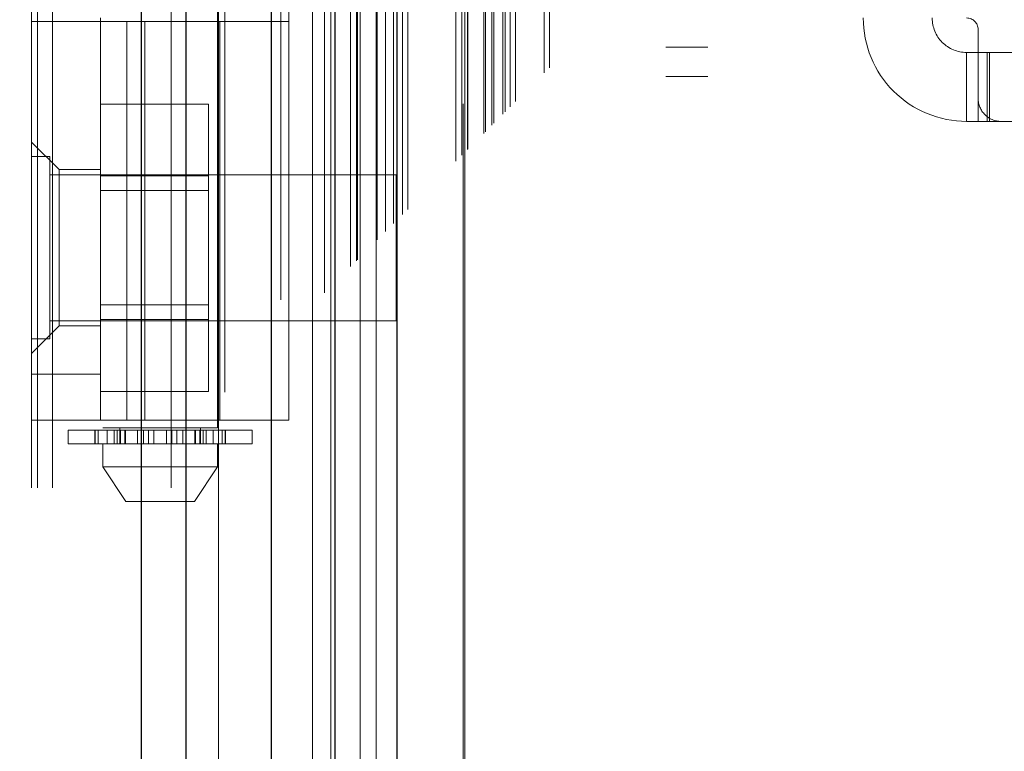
# Model space of a CAD drawing. Header units: inches. Extents: x 0.2 to 10.8, y 0.2 to 8.2.
# Tile 75 of 156: x 2.8416 to 2.926, y 4.2332 to 4.2958. Entities that reach past the tile are written whole.
import ezdxf

# ---------------------------------------------------------------- set-up
doc = ezdxf.new("R2010")
doc.units = ezdxf.units.IN
doc.header["$MEASUREMENT"] = 0
doc.linetypes.add('HIDDEN', pattern=[0.07500000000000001, 0.05, -0.025])
doc.layers.add('DIMENSIONS', color=140, linetype='Continuous')
doc.styles.add('SLDTEXTSTYLE0', font='TXT', dxfattribs={"width": 0.7})
doc.dimstyles.new('SLDDIMSTYLE0', dxfattribs={"dimtxt": 0.0849609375, "dimasz": 0.13, "dimexe": 0, "dimexo": 0.0625, "dimgap": 0.021240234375, "dimtad": 0, "dimtih": 1, "dimtoh": 1, "dimlfac": 20, "dimrnd": 1e-09, "dimzin": 12, "dimdsep": 46, "dimtxsty": 'SLDTEXTSTYLE0', "dimsah": 1, "dimcen": 0.09, "dimadec": 0, "dimazin": 3, "dimtfac": 1, "dimtofl": 0, "dimtmove": 0, "dimatfit": 3, "dimfxl": 0, "dimfrac": 2, "dimtolj": 1, "dimtzin": 12, "dimarcsym": 0})

# ---------------------------------------------------------------- blocks, each defined once
blk = doc.blocks.new('_D')
at = {"layer": 'DIMENSIONS'}
for p, q in [((2.961656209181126, 4.983580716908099), (2.428832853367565, 4.983580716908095)), ((2.553832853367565, 4.983580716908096), (2.553832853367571, 4.325865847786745)), ((2.392258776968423, 4.171814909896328), (2.3637286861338, 4.171814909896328)), ((2.3637286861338, 4.171814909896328), (2.3637286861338, 4.036784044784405)), ((2.715406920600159, 4.171814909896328), (2.743937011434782, 4.171814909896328)), ((2.743937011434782, 4.171814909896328), (2.743937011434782, 4.036784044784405)), ((2.3637286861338, 4.036784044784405), (2.392258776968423, 4.036784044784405)), ((2.743937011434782, 4.036784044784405), (2.715406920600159, 4.036784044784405)), ((2.55383285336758, 3.189414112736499), (2.553832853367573, 4.017763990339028)), ((2.961656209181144, 3.189414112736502), (2.42883285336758, 3.189414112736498))]:
    blk.add_line(p, q, dxfattribs=at)
for points in [[(2.553832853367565, 4.983580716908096), (2.533832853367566, 4.853580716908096), (2.573832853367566, 4.853580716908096)], [(2.55383285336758, 3.189414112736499), (2.573832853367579, 3.319414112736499), (2.533832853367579, 3.319414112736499)]]:
    blk.add_solid(points, dxfattribs=at)
at = {"layer": 'DIMENSIONS', "char_height": 0.08333333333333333, "attachment_point": 1, "style": 'SLDTEXTSTYLE0'}
for s, insert in [('35.88', (2.392258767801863, 4.298257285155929)), ('911.4', (2.392258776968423, 4.144206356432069))]:
    blk.add_mtext(s, dxfattribs=dict(at, insert=insert))

msp = doc.modelspace()

# ---------------------------------------------------------------- linework, layer by layer
at = {"color": 7, "linetype": 'HIDDEN', "lineweight": 18}
for p, q in [((2.844426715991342, 3.055752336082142), (2.844426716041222, 5.48698420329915)), ((2.842626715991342, 3.055752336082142), (2.842626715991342, 5.123250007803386)), ((2.843153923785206, 3.055752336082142), (2.843153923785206, 5.122541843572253)), ((2.844426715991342, 3.055752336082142), (2.844426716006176, 5.121943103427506)), ((2.854599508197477, 3.055752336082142), (2.854599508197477, 5.117157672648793)), ((2.855872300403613, 3.055752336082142), (2.855872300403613, 5.117002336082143)), ((2.8586455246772, 5.109609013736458), (2.858645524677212, 3.063384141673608)), ((2.859199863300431, 3.063932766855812), (2.859199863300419, 5.109062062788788)), ((2.864001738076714, 3.071830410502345), (2.864001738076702, 5.101164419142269)), ((2.864681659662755, 3.071894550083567), (2.864681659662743, 5.101100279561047)), ((2.86670151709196, 5.101579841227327), (2.86670151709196, 3.071414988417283)), ((2.867722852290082, 3.072455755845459), (2.86772285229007, 5.100539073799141)), ((2.868265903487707, 5.099995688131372), (2.868265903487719, 3.072997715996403)), ((2.869972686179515, 3.074705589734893), (2.869972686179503, 5.098289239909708)), ((2.870461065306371, 3.075193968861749), (2.870461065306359, 5.097800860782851)), ((2.870550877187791, 3.075283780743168), (2.870550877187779, 5.097711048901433)), ((2.870795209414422, 5.097472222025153), (2.870795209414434, 3.07552965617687)), ((2.872152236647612, 5.096129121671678), (2.872152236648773, 3.076865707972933)), ((2.872170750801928, 3.076902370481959), (2.872170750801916, 5.096093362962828)), ((2.872251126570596, 3.076984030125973), (2.872251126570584, 5.096010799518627)), ((2.872967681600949, 3.077702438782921), (2.872967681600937, 5.095291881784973)), ((2.873642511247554, 3.078375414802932), (2.873642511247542, 5.094619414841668)), ((2.873924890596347, 5.094362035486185), (2.873924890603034, 3.078632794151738)), ((2.874423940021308, 3.079156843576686), (2.874423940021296, 5.093837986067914)), ((2.874862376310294, 3.079595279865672), (2.874862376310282, 5.093399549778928)), ((2.87899271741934, 3.083725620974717), (2.878992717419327, 5.089269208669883)), ((2.87949271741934, 3.084225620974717), (2.879492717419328, 5.088769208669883)), ((2.879742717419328, 5.088519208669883), (2.87974271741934, 3.084475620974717)), ((2.87974271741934, 3.084475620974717), (2.879742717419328, 5.088519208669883)), ((2.879992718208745, 3.084725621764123), (2.879992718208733, 5.088269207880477)), ((2.880021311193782, 3.084743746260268), (2.88002131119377, 5.088243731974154)), ((2.88136771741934, 3.086100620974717), (2.881367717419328, 5.086894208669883)), ((2.88136771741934, 3.086100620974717), (2.881367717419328, 5.086894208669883)), ((2.881512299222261, 3.086245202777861), (2.881512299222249, 5.086749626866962)), ((2.882069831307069, 3.086802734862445), (2.882069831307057, 5.086192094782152)), ((2.88224271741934, 3.086975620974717), (2.882242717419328, 5.086019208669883)), ((2.883216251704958, 3.087937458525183), (2.883216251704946, 5.085056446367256)), ((2.883640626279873, 3.088373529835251), (2.883640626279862, 5.084621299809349)), ((2.88410445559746, 3.088837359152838), (2.884104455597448, 5.084157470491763)), ((2.886558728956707, 3.091291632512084), (2.886558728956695, 5.081703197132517)), ((2.886995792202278, 3.091730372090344), (2.886995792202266, 5.081276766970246)), ((2.895176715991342, 3.105202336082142), (2.895176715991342, 5.067752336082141)), ((2.895176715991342, 3.105202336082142), (2.895176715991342, 5.067752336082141)), ((2.896976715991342, 3.105202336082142), (2.896976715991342, 5.067752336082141)), ((2.900576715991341, 3.105202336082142), (2.900576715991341, 5.067752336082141)), ((2.879656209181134, 3.1280224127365), (2.879656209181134, 5.0449724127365)), ((2.883256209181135, 3.1280224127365), (2.883256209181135, 5.0449724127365)), ((2.885056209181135, 3.1280224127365), (2.885056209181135, 5.0449724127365)), ((2.885056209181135, 3.1280224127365), (2.885056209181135, 5.0449724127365)), ((2.848729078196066, 4.408514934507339), (2.848729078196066, 4.260877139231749)), ((2.858571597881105, 4.260877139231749), (2.858571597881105, 4.408514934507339)), ((2.842626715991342, 4.29569209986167), (2.86467396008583, 4.29569209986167)), ((2.848532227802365, 4.295987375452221), (2.848532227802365, 4.29569209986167)), ((2.848532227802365, 4.261538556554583), (2.848532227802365, 4.29569209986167)), ((2.850797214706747, 4.261538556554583), (2.850797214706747, 4.29569209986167)), ((2.852325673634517, 4.29569209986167), (2.852325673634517, 4.261538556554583)), ((2.858768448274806, 4.261538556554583), (2.858768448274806, 4.29569209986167)), ((2.86467396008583, 4.261538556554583), (2.86467396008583, 4.29569209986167)), ((2.923729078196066, 4.295003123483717), (2.923729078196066, 4.289097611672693)), ((2.896976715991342, 4.293477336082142), (2.900576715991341, 4.293477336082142)), ((2.922744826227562, 4.293034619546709), (2.922744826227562, 4.287129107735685)), ((2.922744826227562, 4.293034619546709), (2.923729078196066, 4.293034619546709)), ((2.923729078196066, 4.293034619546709), (2.92471333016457, 4.293034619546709)), ((2.924490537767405, 4.287129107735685), (2.924490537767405, 4.293034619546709)), ((2.92471333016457, 4.287129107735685), (2.92471333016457, 4.293034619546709)), ((2.953059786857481, 4.293034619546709), (2.92471333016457, 4.293034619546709)), ((2.896976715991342, 4.290977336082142), (2.900576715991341, 4.290977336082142)), ((2.848532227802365, 4.288599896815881), (2.857782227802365, 4.288599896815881)), ((2.857782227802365, 4.282451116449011), (2.857782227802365, 4.288599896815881)), ((2.923729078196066, 4.287129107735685), (2.923729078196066, 4.289097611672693)), ((2.923729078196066, 4.287129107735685), (2.922744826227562, 4.287129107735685)), ((2.92471333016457, 4.287129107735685), (2.923729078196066, 4.287129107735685)), ((2.925697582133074, 4.287129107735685), (2.92471333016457, 4.287129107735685)), ((2.925697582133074, 4.287129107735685), (2.952075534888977, 4.287129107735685)), ((2.844988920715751, 4.282995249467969), (2.842626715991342, 4.285357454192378)), ((2.844189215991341, 4.284114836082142), (2.842626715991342, 4.284114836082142)), ((2.844189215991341, 4.268489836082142), (2.844189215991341, 4.284114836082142)), ((2.844988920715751, 4.282995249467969), (2.844988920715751, 4.276302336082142)), ((2.848532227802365, 4.282995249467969), (2.844988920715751, 4.282995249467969)), ((2.873876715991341, 4.282552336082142), (2.844189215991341, 4.282552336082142)), ((2.848532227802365, 4.282451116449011), (2.857782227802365, 4.282451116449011)), ((2.857782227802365, 4.270153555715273), (2.857782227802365, 4.282451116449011)), ((2.873876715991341, 4.270052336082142), (2.873876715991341, 4.282552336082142)), ((2.857782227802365, 4.281199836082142), (2.848532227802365, 4.281199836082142)), ((2.844988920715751, 4.276302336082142), (2.844988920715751, 4.269609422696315)), ((2.848532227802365, 4.271404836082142), (2.857782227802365, 4.271404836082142)), ((2.844189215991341, 4.270052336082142), (2.873876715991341, 4.270052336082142)), ((2.848532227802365, 4.270153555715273), (2.857782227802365, 4.270153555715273)), ((2.857782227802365, 4.264004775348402), (2.857782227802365, 4.270153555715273)), ((2.842626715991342, 4.267247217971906), (2.844988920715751, 4.269609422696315)), ((2.844988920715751, 4.269609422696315), (2.848532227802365, 4.269609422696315)), ((2.842626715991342, 4.268489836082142), (2.844189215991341, 4.268489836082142)), ((2.848532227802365, 4.265475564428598), (2.842626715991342, 4.265475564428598)), ((2.848532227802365, 4.264004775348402), (2.857782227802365, 4.264004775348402)), ((2.86467396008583, 4.261538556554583), (2.842626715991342, 4.261538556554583)), ((2.858571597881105, 4.260877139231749), (2.848729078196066, 4.260877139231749)), ((2.850205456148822, 4.260877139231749), (2.850205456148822, 4.259499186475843)), ((2.857095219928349, 4.259499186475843), (2.857095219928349, 4.260877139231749)), ((2.845776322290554, 4.260680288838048), (2.849104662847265, 4.260680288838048)), ((2.845776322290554, 4.260680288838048), (2.845776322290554, 4.259499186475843)), ((2.848048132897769, 4.260680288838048), (2.848048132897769, 4.259499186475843)), ((2.848069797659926, 4.259499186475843), (2.848069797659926, 4.260680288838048)), ((2.84833993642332, 4.260680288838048), (2.84833993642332, 4.259499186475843)), ((2.849104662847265, 4.260680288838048), (2.849104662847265, 4.259499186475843)), ((2.849104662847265, 4.260680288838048), (2.84971628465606, 4.260680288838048)), ((2.84971628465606, 4.259499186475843), (2.84971628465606, 4.260680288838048)), ((2.84971628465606, 4.260680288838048), (2.850664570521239, 4.260680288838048)), ((2.849962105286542, 4.259499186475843), (2.849962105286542, 4.260680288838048)), ((2.850205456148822, 4.260680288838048), (2.850205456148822, 4.259499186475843)), ((2.850248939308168, 4.260680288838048), (2.850248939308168, 4.259499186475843)), ((2.850253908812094, 4.259499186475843), (2.850253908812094, 4.260680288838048)), ((2.850625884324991, 4.259499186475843), (2.850625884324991, 4.260680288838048)), ((2.850664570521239, 4.260680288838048), (2.850664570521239, 4.259499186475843)), ((2.850664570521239, 4.260680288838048), (2.850673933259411, 4.260680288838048)), ((2.850664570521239, 4.260680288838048), (2.851718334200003, 4.260680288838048)), ((2.850673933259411, 4.259499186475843), (2.850673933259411, 4.260680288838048)), ((2.851718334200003, 4.260680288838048), (2.851718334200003, 4.259499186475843)), ((2.851718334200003, 4.260680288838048), (2.85222742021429, 4.260680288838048)), ((2.85222742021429, 4.259499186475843), (2.85222742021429, 4.260680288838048)), ((2.85222742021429, 4.260680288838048), (2.852662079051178, 4.260680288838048)), ((2.852662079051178, 4.260680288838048), (2.852662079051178, 4.259499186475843)), ((2.852662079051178, 4.260680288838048), (2.853104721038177, 4.260680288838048)), ((2.853104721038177, 4.259499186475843), (2.853104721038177, 4.260680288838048)), ((2.853104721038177, 4.260680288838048), (2.854195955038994, 4.260680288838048)), ((2.854195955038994, 4.260680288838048), (2.854195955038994, 4.259499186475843)), ((2.854195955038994, 4.260680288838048), (2.854638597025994, 4.260680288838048)), ((2.854638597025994, 4.259499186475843), (2.854638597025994, 4.260680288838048)), ((2.854638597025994, 4.260680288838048), (2.855073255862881, 4.260680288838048)), ((2.855073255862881, 4.260680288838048), (2.855073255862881, 4.259499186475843)), ((2.855073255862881, 4.260680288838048), (2.855582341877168, 4.260680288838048)), ((2.855582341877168, 4.259499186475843), (2.855582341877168, 4.260680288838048)), ((2.855582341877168, 4.260680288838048), (2.856626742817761, 4.260680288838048)), ((2.856626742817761, 4.260680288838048), (2.856636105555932, 4.260680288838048)), ((2.856626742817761, 4.260680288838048), (2.856626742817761, 4.259499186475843)), ((2.856636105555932, 4.259499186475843), (2.856636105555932, 4.260680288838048)), ((2.856636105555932, 4.260680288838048), (2.857584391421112, 4.260680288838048)), ((2.85667479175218, 4.260680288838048), (2.85667479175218, 4.259499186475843)), ((2.857046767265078, 4.260680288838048), (2.857046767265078, 4.259499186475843)), ((2.857051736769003, 4.259499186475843), (2.857051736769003, 4.260680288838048)), ((2.857095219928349, 4.259499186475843), (2.857095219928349, 4.260680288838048)), ((2.857338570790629, 4.260680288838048), (2.857338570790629, 4.259499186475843)), ((2.857584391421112, 4.260680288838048), (2.857584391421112, 4.259499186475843)), ((2.857584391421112, 4.260680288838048), (2.858196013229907, 4.260680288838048)), ((2.858196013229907, 4.259499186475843), (2.858196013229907, 4.260680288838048)), ((2.858196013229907, 4.260680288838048), (2.861524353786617, 4.260680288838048)), ((2.858960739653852, 4.259499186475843), (2.858960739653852, 4.260680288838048)), ((2.859230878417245, 4.260680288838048), (2.859230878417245, 4.259499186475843)), ((2.859252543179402, 4.259499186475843), (2.859252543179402, 4.260680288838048)), ((2.861524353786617, 4.259499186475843), (2.861524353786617, 4.260680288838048)), ((2.849104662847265, 4.259499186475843), (2.845776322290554, 4.259499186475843)), ((2.848729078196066, 4.259499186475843), (2.848729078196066, 4.257530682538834)), ((2.84971628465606, 4.259499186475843), (2.849104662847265, 4.259499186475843)), ((2.850292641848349, 4.259499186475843), (2.84971628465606, 4.259499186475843)), ((2.850248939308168, 4.259499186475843), (2.857008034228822, 4.259499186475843)), ((2.857584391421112, 4.259499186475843), (2.857008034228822, 4.259499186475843)), ((2.858196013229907, 4.259499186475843), (2.857584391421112, 4.259499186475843)), ((2.861524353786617, 4.259499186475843), (2.858196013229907, 4.259499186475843)), ((2.858571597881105, 4.257530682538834), (2.858571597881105, 4.259499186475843)), ((2.848729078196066, 4.257530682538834), (2.858571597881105, 4.257530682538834)), ((2.848729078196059, 4.257530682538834), (2.850697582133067, 4.254577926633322)), ((2.856603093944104, 4.254577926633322), (2.858571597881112, 4.257530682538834)), ((2.850697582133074, 4.254577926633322), (2.856603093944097, 4.254577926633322))]:
    msp.add_line(p, q, dxfattribs=at)
at = {"color": 7, "linetype": 'Continuous', "lineweight": 25}
for p, q in [((2.852053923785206, 3.055752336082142), (2.852053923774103, 5.117157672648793)), ((2.855872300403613, 3.055752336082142), (2.855872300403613, 5.117002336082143)), ((2.863156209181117, 5.10157984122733), (2.863156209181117, 3.071414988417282)), ((2.868606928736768, 5.096129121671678), (2.868606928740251, 3.076865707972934)), ((2.873924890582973, 5.094362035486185), (2.873924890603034, 3.078632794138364))]:
    msp.add_line(p, q, dxfattribs=at)
at = {"color": 7, "linetype": 'HIDDEN', "lineweight": 18, "flags": 128}
msp.add_lwpolyline([(2.879620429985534, 5.088632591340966), (2.879621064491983, 4.065249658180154), (2.879620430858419, 3.084363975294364)], dxfattribs=at)
at = {"color": 7, "linetype": 'HIDDEN', "lineweight": 18}
for centre, radius, start, end in [((2.922744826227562, 4.295987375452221), 0.008858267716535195, 180, 270.0000000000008), ((2.922744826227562, 4.295987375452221), 0.002952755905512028, 180, 270.0000000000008), ((2.922744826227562, 4.295003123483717), 0.0009842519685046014, 0, 90), ((2.925697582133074, 4.289097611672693), 0.001968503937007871, 180, 270.0000000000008)]:
    msp.add_arc(centre, radius, start, end, dxfattribs=at)
msp.add_open_spline([(2.883023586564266, 3.087761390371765), (2.88302230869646, 3.090287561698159), (2.883018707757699, 3.097406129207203), (2.883018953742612, 3.109493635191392), (2.883019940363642, 3.123961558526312), (2.883020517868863, 3.138619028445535), (2.883019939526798, 3.16152644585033), (2.883020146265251, 3.192763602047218), (2.883020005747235, 3.266499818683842), (2.883020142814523, 3.41144575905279), (2.883020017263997, 3.693920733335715), (2.883020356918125, 4.124913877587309), (2.883019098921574, 4.569375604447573), (2.883021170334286, 4.872223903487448), (2.883019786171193, 4.988351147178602), (2.883020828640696, 5.015915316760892), (2.883019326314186, 5.038608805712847), (2.883018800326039, 5.056039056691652), (2.883021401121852, 5.067376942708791), (2.883026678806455, 5.076966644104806), (2.8830334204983, 5.08274145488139), (2.883036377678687, 5.085274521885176)], degree=3, knots=[0, 0, 0, 0, 0.003793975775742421, 0.01069114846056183, 0.01815382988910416, 0.02552287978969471, 0.03270472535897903, 0.05255773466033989, 0.07243694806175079, 0.1434467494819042, 0.2702473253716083, 0.4966769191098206, 0.7907413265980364, 0.9377699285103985, 0.9515149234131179, 0.9651490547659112, 0.9791676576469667, 0.9855975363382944, 0.991326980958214, 0.9961956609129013, 1, 1, 1, 1], dxfattribs=at)

# ---------------------------------------------------------------- dimensions: what is measured, and where the dimension line sits
at = {"layer": 'DIMENSIONS'}
dim = msp.add_linear_dim(base=(2.553832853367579, 3.189414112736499), p1=(3.011656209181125, 4.983580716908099), p2=(3.011656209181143, 3.189414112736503), angle=90.0000000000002, dimstyle='SLDDIMSTYLE0', dxfattribs=at)
dim.commit()
dim.dimension.update_dxf_attribs({"geometry": '_D', "text_midpoint": (2.553832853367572, 4.171814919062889), "dimtype": 160})

doc.saveas('drawing.dxf')
